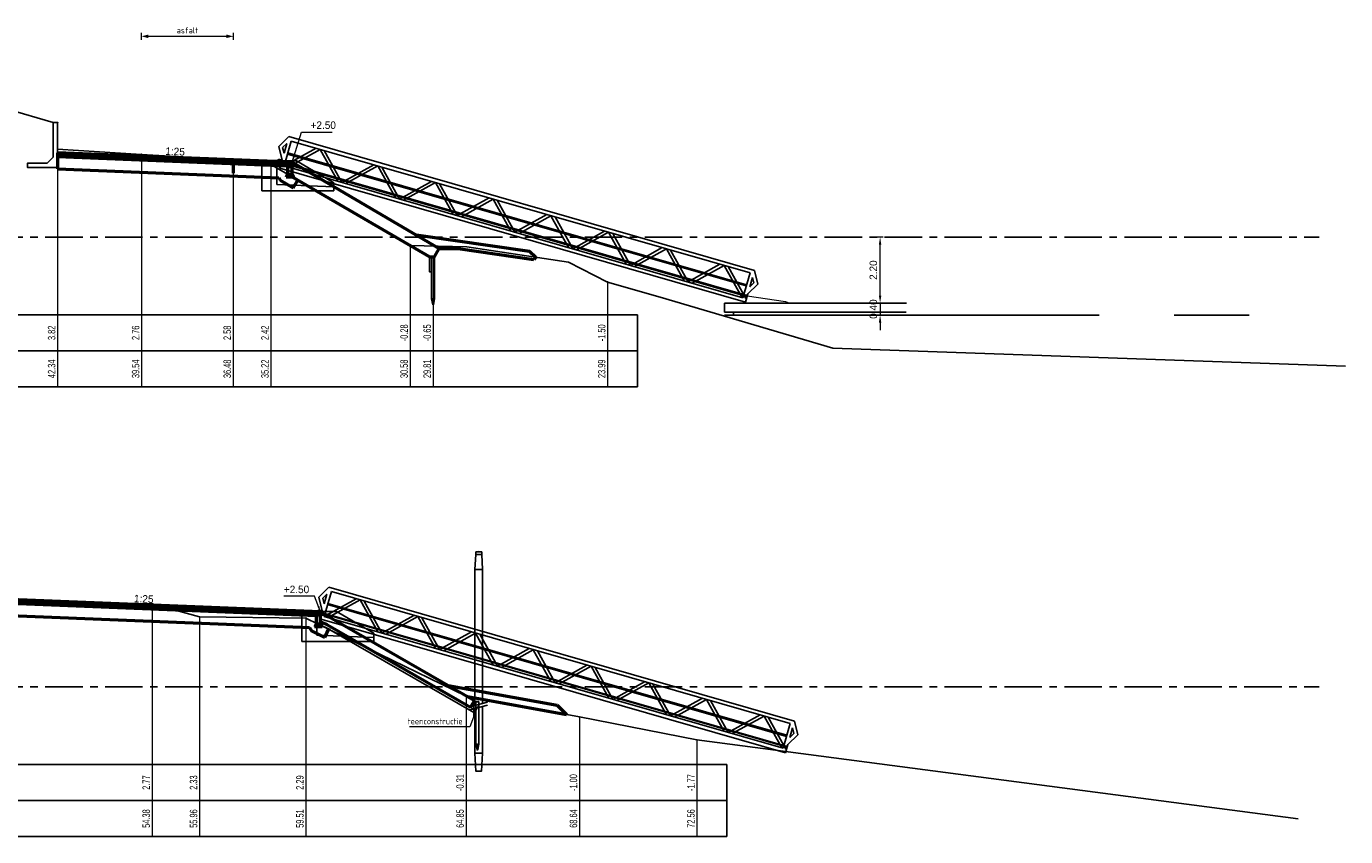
# Model space of a CAD drawing. Header units: metres. Extents: x -7 to 2281, y 7146 to 7816.
# Tile 17 of 29: x 2215 to 2259, y 7551 to 7578. Entities that reach past the tile are written whole.
import ezdxf
from ezdxf.enums import TextEntityAlignment as Align

# ---------------------------------------------------------------- set-up
doc = ezdxf.new("R2010")
doc.units = ezdxf.units.M
doc.linetypes.add('NAP', pattern=[20, 12.5, -2.5, 2.5, -2.5])
doc.linetypes.add('PHANTOM', pattern=[2.5, 1.25, -0.25, 0.25, -0.25, 0.25, -0.25])
for name, color, linetype in [('887', 198, 'Continuous'), ('BS-BETONBAND', 255, 'Continuous'), ('BS-DAMWAND', 255, 'Continuous'), ('BS-KANT-KREUKELBERM', 255, 'Continuous'), ('BS-KANT-VERHARDING', 1, 'Continuous'), ('BS-KUNSTWERK-CONTOUR', 255, 'Continuous'), ('BS-TEENSCHOT-GECONSTRUEERD', 198, 'Continuous'), ('BS-ZANDLIJN', 32, 'Continuous'), ('BS-ZANDLIJN_NVV', 198, 'Continuous'), ('DP-BS-profiel', 2, 'Continuous'), ('DP-Matenbalk', 7, 'Continuous'), ('DP-Matenbalk_bestaandehoogten', 6, 'Continuous'), ('DP-NAP-lijn', 5, 'NAP')]:
    doc.layers.add(name, color=color, linetype=linetype)
for name, color, linetype, lineweight in [('BS-LOOPBRUG', 7, 'Continuous', 0), ('DP-Afbreek', 2, 'PHANTOM', 25), ('DP-BS-maatvoering', 2, 'Continuous', 20), ('DP-BS-matenbalk_verlenglijnen', 253, 'Continuous', 0), ('DP-NW-maatvoering', 7, 'Continuous', 35), ('DP-NW-profiel', 4, 'Continuous', 50), ('DP-Uitvullaag', 1, 'Uitvullaag', 18), ('maatvoering-lin', 7, 'Continuous', 20)]:
    doc.layers.add(name, color=color, linetype=linetype, lineweight=lineweight)
doc.layers.add('DP-NW-arcrand', color=142, linetype='Continuous', plot=False)
doc.styles.add('bestomschr', font='isocp.shx', dxfattribs={"width": 0.96})
doc.styles.add('StagCAD', font='StagCAD.ttf')
doc.linetypes.add('Uitvullaag', pattern='A,0,-0.005,[191,UITVULLAAG.shx,S=0.007,R=0,X=0,Y=0],-0.5', length=0.505)
doc.dimstyles.new('best-leader 1_100', dxfattribs={"dimscale": 0.1, "dimtxt": 2, "dimasz": 1.6, "dimexe": 0, "dimexo": 0, "dimgap": 0.8, "dimtad": 1, "dimrnd": 0.001, "dimzin": 1, "dimdsep": 46, "dimtxsty": 'bestomschr', "dimblk": 'RAD_PIJL', "dimcen": 0.09, "dimse1": 1, "dimse2": 1, "dimclrd": 212, "dimclre": 1, "dimclrt": 2, "dimazin": 0, "dimtfac": 1, "dimtix": 1, "dimtmove": 0, "dimatfit": 0, "dimfxl": 1, "dimtvp": 0.83, "dimtolj": 1, "dimtzin": 0, "dimlwd": 5, "dimarcsym": 0})
doc.dimstyles.new('bestaand 1_100', dxfattribs={"dimscale": 0.1, "dimtxt": 2, "dimasz": 0.8, "dimexe": 0, "dimexo": 0, "dimgap": 1, "dimtad": 1, "dimrnd": 0.001, "dimzin": 1, "dimdsep": 46, "dimtxsty": 'bestomschr', "dimblk1": 'DIM_PIJL', "dimblk2": 'DIM_PIJL', "dimsah": 1, "dimcen": 0.09, "dimse1": 1, "dimse2": 1, "dimclrd": 212, "dimclre": 1, "dimclrt": 2, "dimazin": 0, "dimtfac": 1, "dimtix": 1, "dimtmove": 0, "dimatfit": 3, "dimldrblk": 'RAD_PIJL', "dimfxl": 1, "dimtvp": 0.83, "dimtolj": 1, "dimtzin": 0, "dimlwd": 9, "dimlwe": 5, "dimarcsym": 0})
doc.dimstyles.new('GM-maatvoering', dxfattribs={"dimtxt": 2.5, "dimasz": 2.5, "dimexe": 1, "dimexo": 0, "dimgap": 1, "dimtad": 1, "dimrnd": 0.001, "dimzin": 1, "dimdsep": 46, "dimtxsty": 'StagCAD', "dimcen": 0.09, "dimclrd": 1, "dimclre": 1, "dimclrt": 7, "dimazin": 0, "dimtfac": 1, "dimtix": 1, "dimtmove": 0, "dimatfit": 3, "dimfxl": 1, "dimfxlon": 1, "dimtvp": 0.83, "dimtolj": 1, "dimtzin": 0, "dimlwd": 15, "dimlwe": 15, "dimarcsym": 0})
doc.dimstyles.new('leader 1_100', dxfattribs={"dimscale": 0.1, "dimtxt": 2.5, "dimasz": 2, "dimexe": 0, "dimexo": 0, "dimgap": 1, "dimtad": 1, "dimrnd": 0.001, "dimzin": 1, "dimdsep": 46, "dimtxsty": 'StagCAD', "dimblk": 'RAD_PIJL', "dimcen": 0.09, "dimse1": 1, "dimse2": 1, "dimclrd": 1, "dimclre": 1, "dimclrt": 7, "dimazin": 0, "dimtfac": 1, "dimtix": 1, "dimtmove": 0, "dimatfit": 0, "dimfxl": 1, "dimtvp": 0.83, "dimtolj": 1, "dimtzin": 0, "dimlwd": 15, "dimarcsym": 0})

# ---------------------------------------------------------------- blocks, each defined once
blk = doc.blocks.new('DIM_PIJL')
at = {"color": 1}
blk.add_line((0, 1.41), (0, -1.41), dxfattribs=at)
at = {"color": 1, "linetype": 'ByBlock'}
blk.add_solid([(-2.83, -0.75), (-2.83, 0.75), (0, 0)], dxfattribs=at)
blk = doc.blocks.new('*D42')
at = {"layer": 'Defpoints', "color": 0, "transparency": 16777216}
for p in [(2221.882, 7577.475), (2218.826, 7573.539), (2221.882, 7573.355)]:
    blk.add_point(p, dxfattribs=at)
at = {"layer": 'DP-BS-maatvoering', "color": 212, "lineweight": 9, "transparency": 16777216}
blk.add_line((2218.906, 7577.475), (2221.802, 7577.475), dxfattribs=at)
at = {"layer": 'DP-BS-maatvoering', "color": 212, "lineweight": 9, "transparency": 16777216, "xscale": 0.08, "yscale": 0.08, "zscale": 0.08, "rotation": 180}
blk.add_blockref('DIM_PIJL', (2218.826, 7577.475), dxfattribs=at)
at = {"layer": 'DP-BS-maatvoering', "color": 212, "lineweight": 9, "transparency": 16777216, "xscale": 0.08, "yscale": 0.08, "zscale": 0.08}
blk.add_blockref('DIM_PIJL', (2221.882, 7577.475), dxfattribs=at)
at = {"layer": 'DP-BS-maatvoering', "color": 2, "transparency": 16777216, "insert": (2220.354, 7577.675), "char_height": 0.2, "attachment_point": 5, "style": 'bestomschr'}
blk.add_mtext('\\A1;asfalt', dxfattribs=at)
blk = doc.blocks.new('RAD_PIJL')
at = {"color": 1, "linetype": 'Continuous'}
blk.add_solid([(-2.83, -0.75), (-2.83, 0.75), (0, 0)], dxfattribs=at)
blk = doc.blocks.new('loopbrug')
at = {"layer": 'BS-KUNSTWERK-CONTOUR'}
for p, q in [((0.034, 0.492), (0.355, 0.836)), ((0.171, 0.042), (0.034, 0.492)), ((0.169, 0.461), (0.301, 0.602)), ((0.225, 0.276), (0.169, 0.461)), ((0.225, 0.276), (0.301, 0.602)), ((0.251, -0.146), (0.445, 0.692)), ((0.251, -0.146), (1.283, 0.499)), ((0.355, 0.836), (16.103, -2.801)), ((0.389, -0.177), (1.421, 0.467)), ((0.445, 0.692), (15.959, -2.891)), ((2.065, -0.565), (1.421, 0.467)), ((0.028, -0.02), (0.034, 0.007)), ((0.034, 0.007), (15.905, -3.658)), ((0.171, 0.042), (0.096, 0.06)), ((0.107, -0.236), (0.171, 0.042)), ((0.344, 0.254), (15.858, -3.329)), ((0.353, 0.293), (15.867, -3.29)), ((2.203, -0.596), (1.558, 0.435)), ((2.203, -0.596), (3.234, 0.048)), ((2.341, -0.628), (3.372, 0.016)), ((4.016, -1.015), (3.372, 0.016)), ((0.107, -0.236), (0.025, -0.016)), ((0.028, -0.02), (15.899, -3.686)), ((0.107, -0.236), (15.856, -3.873)), ((0.251, -0.146), (15.766, -3.729)), ((4.154, -1.047), (3.51, -0.016)), ((4.154, -1.047), (5.186, -0.403)), ((4.292, -1.079), (5.323, -0.434)), ((5.968, -1.466), (5.323, -0.434)), ((6.106, -1.498), (5.461, -0.466)), ((6.106, -1.498), (7.137, -0.853)), ((6.243, -1.53), (7.275, -0.885)), ((7.919, -1.917), (7.275, -0.885)), ((8.057, -1.948), (7.413, -0.917)), ((8.057, -1.948), (9.089, -1.304)), ((8.195, -1.98), (9.226, -1.336)), ((9.871, -2.367), (9.226, -1.336)), ((10.009, -2.399), (9.364, -1.368)), ((10.009, -2.399), (11.04, -1.755)), ((10.146, -2.431), (11.178, -1.787)), ((11.822, -2.818), (11.178, -1.787)), ((11.96, -2.85), (11.316, -1.818)), ((11.96, -2.85), (12.992, -2.205)), ((12.098, -2.882), (13.129, -2.237)), ((13.774, -3.269), (13.129, -2.237)), ((13.912, -3.301), (13.267, -2.269)), ((13.912, -3.301), (14.943, -2.656)), ((14.049, -3.332), (15.081, -2.688)), ((15.725, -3.719), (15.081, -2.688)), ((15.863, -3.751), (15.219, -2.72)), ((15.766, -3.729), (15.959, -2.891)), ((15.974, -3.361), (16.049, -3.035)), ((16.106, -3.22), (16.049, -3.035)), ((16.241, -3.251), (16.103, -2.801)), ((15.92, -3.595), (16.241, -3.251)), ((15.974, -3.361), (16.106, -3.22)), ((15.856, -3.873), (15.92, -3.595))]:
    blk.add_line(p, q, dxfattribs=at)
blk.add_circle((0.082, 0.001), 0.01, dxfattribs=at)
blk.add_arc((0.082, 0.001), 0.06, 76.9953, 196.9953, dxfattribs=at)
blk = doc.blocks.new('Opsluitband')
at = {"layer": 'DP-NW-profiel'}
blk.add_lwpolyline([(0, -0.4), (0.15, -0.4), (0.15, 0), (0, 0)], close=True, dxfattribs=at)
blk = doc.blocks.new('Paal')
at = {"layer": 'DP-Afbreek', "ltscale": 2}
for p, q in [((-0.165, -0.689), (0.415, -0.533)), ((-0.165, -0.789), (0.415, -0.633))]:
    blk.add_line(p, q, dxfattribs=at)
at = {"layer": 'DP-BS-profiel'}
blk.add_line((0, -2.228), (0.25, -2.228), dxfattribs=at)
for points in [[(0.125, 4.5), (0.025, 4.48)], [(0.225, 4.48), (0.025, 4.48)], [(0.025, 4.48), (0.025, 4.4)], [(0.125, 4.5), (0.225, 4.48)], [(0.225, 4.48), (0.225, 4.4)], [(0.025, 4.4), (0, 3.9)], [(0.225, 4.4), (0.025, 4.4)], [(0.225, 4.4), (0.25, 3.9)], [(0, 3.9), (0, -0.645)], [(0.25, 3.9), (0, 3.9)], [(0.25, -0.578), (0.25, 3.9)], [(0, -0.745), (0, -2.228), (0.03, -2.828), (0.22, -2.828), (0.25, -2.228), (0.25, -0.678)]]:
    blk.add_lwpolyline(points, dxfattribs=at)
blk = doc.blocks.new('A$C528F01BE')
at = {"color": 2}
blk.add_blockref('Paal', (5.15, -2.48), dxfattribs=at)
blk = doc.blocks.new('A$C4AAA4183')
at = {"layer": 'DP-NW-profiel'}
for p, q in [((0, 0), (-0.055, -0.095)), ((0.15, 0), (0.205, -0.095)), ((0.205, -0.095), (-0.055, -0.095))]:
    blk.add_line(p, q, dxfattribs=at)
blk = doc.blocks.new('*D174')
at = {"layer": 'Defpoints', "color": 0, "transparency": 16777216}
for p in [(2243.464, 7570.778), (2244.345, 7570.778), (2244.345, 7568.578)]:
    blk.add_point(p, dxfattribs=at)
at = {"layer": 'DP-NW-maatvoering', "color": 1, "lineweight": 15, "transparency": 16777216}
for p, q in [((2243.564, 7570.778), (2243.364, 7570.778)), ((2243.464, 7568.828), (2243.464, 7570.528)), ((2243.564, 7568.578), (2243.364, 7568.578))]:
    blk.add_line(p, q, dxfattribs=at)
at = {"layer": 'DP-NW-maatvoering', "color": 1, "transparency": 16777216}
for points in [[(2243.422, 7570.528), (2243.505, 7570.528), (2243.464, 7570.778)], [(2243.422, 7568.828), (2243.505, 7568.828), (2243.464, 7568.578)]]:
    blk.add_solid(points, dxfattribs=at)
at = {"layer": 'DP-NW-maatvoering', "color": 7, "transparency": 16777216, "insert": (2243.239, 7569.678), "char_height": 0.25, "attachment_point": 5, "rotation": 90, "style": 'StagCAD'}
blk.add_mtext('\\A1;2.20', dxfattribs=at)
blk = doc.blocks.new('*D175')
at = {"layer": 'Defpoints', "color": 0, "transparency": 16777216}
for p in [(2243.397, 7568.578), (2243.397, 7568.178), (2243.464, 7568.178)]:
    blk.add_point(p, dxfattribs=at)
at = {"layer": 'DP-NW-maatvoering', "color": 1, "lineweight": 15, "transparency": 16777216}
for p, q in [((2243.464, 7568.828), (2243.464, 7569.078)), ((2243.397, 7568.578), (2243.564, 7568.578)), ((2243.464, 7568.578), (2243.464, 7568.178)), ((2243.397, 7568.178), (2243.564, 7568.178)), ((2243.464, 7567.928), (2243.464, 7567.678))]:
    blk.add_line(p, q, dxfattribs=at)
at = {"layer": 'DP-NW-maatvoering', "color": 1, "transparency": 16777216}
for points in [[(2243.422, 7568.828), (2243.505, 7568.828), (2243.464, 7568.578)], [(2243.422, 7567.928), (2243.505, 7567.928), (2243.464, 7568.178)]]:
    blk.add_solid(points, dxfattribs=at)
at = {"layer": 'DP-NW-maatvoering', "color": 7, "transparency": 16777216, "insert": (2243.239, 7568.378), "char_height": 0.25, "attachment_point": 5, "rotation": 90, "style": 'StagCAD'}
blk.add_mtext('\\A1;0.40', dxfattribs=at)
blk = doc.blocks.new('blok landhoofd')
at = {"layer": 'DP-BS-profiel'}
for p, q in [((-0.015, 0), (-0.5, 0)), ((-0.5, -1), (-0.5, 0)), ((0, -0.015), (-0.015, 0)), ((0, 0), (0.654, 0)), ((0.654, 0), (1.9, -0.732)), ((0, -0.795), (0, -0.015)), ((0, -0.795), (1.9, -0.871)), ((1.9, -1), (1.9, -0.732)), ((1.9, -1), (-0.5, -1))]:
    blk.add_line(p, q, dxfattribs=at)

msp = doc.modelspace()

# ---------------------------------------------------------------- linework, layer by layer
for p, q in [((2223.422, 7573.311), (2239.032, 7568.827)), ((2238.277, 7568.578), (2244.345, 7568.578)), ((2239.245, 7568.578), (2240.098, 7568.578))]:
    msp.add_line(p, q)
at = {"layer": '887'}
msp.add_point((2233.433, 7554.778), dxfattribs=at)
at = {"layer": 'BS-BETONBAND'}
for p in [(2223.14, 7573.203), (2219.181, 7558.551)]:
    msp.add_point(p, dxfattribs=at)
at = {"layer": 'BS-DAMWAND'}
for p in [(2216.024, 7574.597), (2218.826, 7573.539)]:
    msp.add_point(p, dxfattribs=at)
at = {"layer": 'BS-KANT-KREUKELBERM'}
for p in [(2227.782, 7570.501), (2229.651, 7555.463)]:
    msp.add_point(p, dxfattribs=at)
at = {"layer": 'BS-KANT-VERHARDING'}
for p in [(2221.882, 7573.355), (2220.76, 7558.11), (2224.307, 7558.072)]:
    msp.add_point(p, dxfattribs=at)
at = {"layer": 'BS-KUNSTWERK-CONTOUR'}
for p, q in [((2223.35, 7573.319), (2223.377, 7573.35)), ((2223.35, 7573.135), (2223.468, 7573.272)), ((2238.277, 7568.578), (2238.277, 7568.278)), ((2244.329, 7568.278), (2238.277, 7568.278)), ((2238.577, 7568.278), (2238.577, 7568.178))]:
    msp.add_line(p, q, dxfattribs=at)
msp.add_lwpolyline([(2223.35, 7573.135), (2223.35, 7573.335), (2223.15, 7573.335), (2223.15, 7573.325), (2223.34, 7573.325), (2223.34, 7573.135), (2223.35, 7573.135)], dxfattribs=at)
msp.add_arc((2223.422, 7573.311), 0.06, 319.425, 139.425, dxfattribs=at)
at = {"layer": 'BS-LOOPBRUG'}
msp.add_lwpolyline([(2239.03, 7568.822), (2240.304, 7568.633), (2240.437, 7568.578)], dxfattribs=at)
at = {"layer": 'BS-TEENSCHOT-GECONSTRUEERD'}
msp.add_point((2228.692, 7570.265), dxfattribs=at)
at = {"layer": 'BS-ZANDLIJN'}
msp.add_point((2234.374, 7569.277), dxfattribs=at)
at = {"layer": 'BS-ZANDLIJN_NVV'}
msp.add_point((2237.354, 7554.008), dxfattribs=at)
at = {"layer": 'DP-BS-matenbalk_verlenglijnen'}
for p, q in [((2216.024, 7574.597), (2216.024, 7565.786)), ((2218.826, 7573.539), (2218.826, 7565.786)), ((2221.882, 7573.355), (2221.882, 7565.786)), ((2223.14, 7573.203), (2223.14, 7565.786)), ((2227.782, 7570.501), (2227.782, 7565.786)), ((2234.374, 7569.277), (2234.374, 7565.786)), ((2219.181, 7558.551), (2219.181, 7550.786)), ((2220.76, 7558.11), (2220.76, 7550.786)), ((2224.307, 7558.072), (2224.307, 7550.786)), ((2229.651, 7555.463), (2229.651, 7550.786)), ((2233.433, 7554.778), (2233.433, 7550.786)), ((2237.354, 7554.008), (2237.354, 7550.786))]:
    msp.add_line(p, q, dxfattribs=at)
for points in [[(2228.553, 7570.125, 0), (2228.553, 7565.786, 0)], [(2219.181, 7558.551, 0), (2219.181, 7558.551, 0)], [(2220.76, 7558.11, 0), (2220.76, 7558.11, 0)], [(2224.307, 7558.072, 0), (2224.307, 7558.072, 0)], [(2229.651, 7555.463, 0), (2229.651, 7555.463, 0)], [(2233.433, 7554.778, 0), (2233.433, 7554.778, 0)], [(2237.354, 7554.008, 0), (2237.354, 7554.008, 0)]]:
    msp.add_polyline3d(points, dxfattribs=at)
at = {"layer": 'DP-BS-profiel'}
for p, q in [((2216.024, 7573.708), (2218.826, 7573.539)), ((2228.503, 7570.125), (2228.603, 7570.125)), ((2234.374, 7569.277), (2236.127, 7568.778)), ((2228.553, 7568.525), (2228.553, 7568.685)), ((2212.987, 7558.687), (2219.181, 7558.551)), ((2219.181, 7558.551), (2220.76, 7558.11)), ((2220.76, 7558.11), (2224.307, 7558.072)), ((2224.307, 7558.072), (2229.651, 7555.463)), ((2229.651, 7555.463), (2233.433, 7554.778)), ((2233.433, 7554.778), (2237.354, 7554.008)), ((2237.354, 7554.008), (2257.405, 7551.378))]:
    msp.add_line(p, q, dxfattribs=at)
at = {"layer": 'DP-BS-profiel', "color": 1}
for p, q in [((2229.981, 7555.278), (2230.081, 7555.278)), ((2230.031, 7553.678), (2230.031, 7553.838))]:
    msp.add_line(p, q, dxfattribs=at)
at = {"layer": 'DP-BS-profiel'}
for points in [[(2216.024, 7574.597), (2216.024, 7573.097), (2215.024, 7573.097), (2215.024, 7573.247), (2215.674, 7573.247), (2215.874, 7573.447), (2215.874, 7574.597)], [(2228.503, 7568.725), (2228.503, 7570.125), (2228.513, 7570.135), (2228.593, 7570.135), (2228.603, 7570.125), (2228.603, 7568.725), (2228.563, 7568.525), (2228.543, 7568.525)]]:
    msp.add_lwpolyline(points, close=True, dxfattribs=at)
for points in [[(2227.781, 7570.501), (2229.682, 7570.449), (2233.072, 7569.941), (2234.374, 7569.277)], [(2228.503, 7570.125), (2228.428, 7570.125), (2228.428, 7569.625), (2228.503, 7569.625)], [(2236.127, 7568.778), (2241.884, 7567.078), (2258.993, 7566.478)]]:
    msp.add_lwpolyline(points, dxfattribs=at)
at = {"layer": 'DP-BS-profiel', "color": 1}
msp.add_lwpolyline([(2229.981, 7555.278), (2229.906, 7555.278), (2229.906, 7554.778), (2229.981, 7554.778)], dxfattribs=at)
msp.add_lwpolyline([(2229.981, 7553.878), (2229.981, 7555.278), (2229.991, 7555.288), (2230.071, 7555.288), (2230.081, 7555.278), (2230.081, 7553.878), (2230.041, 7553.678), (2230.021, 7553.678)], close=True, dxfattribs=at)
at = {"layer": 'DP-BS-profiel'}
for points in [[(2215.874, 7574.597, 0), (2212.82, 7575.493, 0), (2211.036, 7575.489, 0), (2204.474, 7573.95, 0), (2194.3, 7570.476, 0), (2193.473, 7570.178, 0)], [(2228.428, 7570.125, 0), (2223.14, 7573.203, 0), (2221.882, 7573.355, 0), (2218.826, 7573.539, 0)]]:
    msp.add_polyline3d(points, dxfattribs=at)
msp.add_ellipse((2228.532, 7568.685), major_axis=(0, 0.04), ratio=0.525, start_param=4.712389, end_param=7.853982, dxfattribs=at)
at = {"layer": 'DP-BS-profiel', "extrusion": (0, 0, -1)}
msp.add_ellipse((2228.574, 7568.685), major_axis=(0, 0.04), ratio=0.525, start_param=4.712389, end_param=7.853982, dxfattribs=at)
at = {"layer": 'DP-BS-profiel', "color": 1}
msp.add_ellipse((2230.01, 7553.838), major_axis=(0, 0.04), ratio=0.525, start_param=4.712389, end_param=7.853982, dxfattribs=at)
at = {"layer": 'DP-BS-profiel', "color": 1, "extrusion": (0, 0, -1)}
msp.add_ellipse((2230.052, 7553.838), major_axis=(0, 0.04), ratio=0.525, start_param=4.712389, end_param=7.853982, dxfattribs=at)
at = {"layer": 'DP-Matenbalk'}
for points in [[(2171.612, 7568.186, 0), (2235.374, 7568.186, 0)], [(2171.612, 7568.186, 0), (2171.612, 7565.786, 0), (2177.612, 7565.786, 0), (2235.374, 7565.786, 0)], [(2235.374, 7565.784, 0), (2235.374, 7568.184, 0)], [(2171.612, 7566.986, 0), (2235.374, 7566.986, 0)], [(2171.612, 7553.186, 0), (2171.612, 7550.786, 0), (2177.612, 7550.786, 0), (2238.354, 7550.786, 0)], [(2171.612, 7553.186, 0), (2238.354, 7553.186, 0)], [(2238.354, 7550.784, 0), (2238.354, 7553.184, 0)], [(2171.612, 7551.986, 0), (2238.354, 7551.986, 0)]]:
    msp.add_polyline3d(points, dxfattribs=at)
at = {"layer": 'DP-NAP-lijn', "ltscale": 0.1}
for p, q in [((2171.612, 7570.778), (2258.107, 7570.778)), ((2171.612, 7555.778), (2258.107, 7555.778))]:
    msp.add_line(p, q, dxfattribs=at)
at = {"layer": 'DP-NAP-lijn'}
msp.add_line((2238.277, 7568.178), (2258.107, 7568.178), dxfattribs=at)
at = {"layer": 'DP-NW-arcrand'}
msp.add_lwpolyline([(2224.797, 7557.822, -0.083237), (2224.995, 7557.749), (2229.906, 7554.92)], format="xyb", dxfattribs=at)
at = {"layer": 'DP-NW-profiel'}
for p, q in [((2223.85, 7573.278), (2216.024, 7573.591)), ((2216.024, 7573.591), (2216.024, 7573.056)), ((2223.7, 7573.149), (2216.024, 7573.456)), ((2221.882, 7573.31), (2221.882, 7572.909)), ((2223.14, 7573.203), (2223.161, 7573.191)), ((2223.85, 7573.278), (2228.754, 7570.397)), ((2216.024, 7573.056), (2223.404, 7572.761)), ((2223.404, 7572.761), (2223.454, 7572.673)), ((2228.428, 7570.125), (2223.861, 7572.783)), ((2223.886, 7572.422), (2224.037, 7572.681)), ((2223.454, 7572.673), (2223.886, 7572.422)), ((2227.983, 7570.85), (2231.773, 7570.309)), ((2228.428, 7570.125), (2228.595, 7570.125)), ((2228.595, 7570.125), (2228.754, 7570.397)), ((2228.754, 7570.397), (2229.387, 7570.397)), ((2229.387, 7570.397), (2231.909, 7570.037)), ((2231.773, 7570.309), (2231.977, 7570.105)), ((2231.977, 7570.105), (2231.909, 7570.037)), ((2224.647, 7558.149), (2212.987, 7558.616)), ((2212.987, 7558.215), (2224.427, 7557.758)), ((2224.427, 7557.758), (2224.49, 7557.649)), ((2224.939, 7557.43), (2225.088, 7557.735)), ((2225.03, 7557.844), (2229.8, 7555.097)), ((2225.159, 7558.069), (2229.929, 7555.322)), ((2224.49, 7557.649), (2224.939, 7557.43)), ((2229.055, 7555.826), (2232.695, 7555.166)), ((2229.699, 7555.455), (2233.005, 7554.856)), ((2229.929, 7555.322), (2229.8, 7555.097)), ((2232.695, 7555.166), (2233.005, 7554.856))]:
    msp.add_line(p, q, dxfattribs=at)
at = {"layer": 'DP-NW-profiel', "color": 3}
for p, q in [((2223.7, 7573.249), (2216.024, 7573.556)), ((2223.7, 7573.199), (2216.024, 7573.506)), ((2224.647, 7558.199), (2212.987, 7558.666))]:
    msp.add_line(p, q, dxfattribs=at)
at = {"layer": 'DP-NW-profiel'}
for radius, end in [(1, 82.1562), (0.74, 79.3724)]:
    msp.add_arc((2224.66, 7557.203), radius, 60.0595, end, dxfattribs=at)
at = {"layer": 'DP-Uitvullaag', "ltscale": 4}
msp.add_line((2224.995, 7557.864), (2229.906, 7555.035), dxfattribs=at)

# ---------------------------------------------------------------- block references
at = {"rotation": 356.976461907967}
msp.add_blockref('loopbrug', (2223.34, 7573.314), dxfattribs=at)
for name, p in [('blok landhoofd', (2223.34, 7573.325)), ('A$C4AAA4183', (2223.7, 7572.878)), ('A$C528F01BE', (2224.797, 7558.278)), ('blok landhoofd', (2224.677, 7558.297)), ('A$C4AAA4183', (2224.647, 7557.878))]:
    msp.add_blockref(name, p)
at = {"layer": 'DP-NW-profiel'}
for p in [(2223.7, 7573.278), (2224.647, 7558.278)]:
    msp.add_blockref('Opsluitband', p, dxfattribs=at)

# ---------------------------------------------------------------- texts
at = {"layer": 'DP-BS-maatvoering', "color": 2, "insert": (2229.536, 7554.531), "char_height": 0.2, "attachment_point": 9, "style": 'bestomschr'}
msp.add_mtext('\\A1;teenconstructie', dxfattribs=at)
at = {"layer": 'DP-Matenbalk_bestaandehoogten', "width": 0.68}
for s, p in [('-0.28', (2227.784, 7567.586)), ('-0.65', (2228.553, 7567.586)), ('-1.50', (2234.376, 7567.586)), ('3.82', (2216.026, 7567.586)), ('2.76', (2218.828, 7567.586)), ('2.58', (2221.884, 7567.586)), ('2.42', (2223.142, 7567.586)), ('42.34', (2216.026, 7566.386)), ('39.54', (2218.828, 7566.386)), ('36.48', (2221.884, 7566.386)), ('35.22', (2223.142, 7566.386)), ('30.58', (2227.784, 7566.386)), ('29.81', (2228.553, 7566.386)), ('23.99', (2234.376, 7566.386)), ('2.77', (2219.181, 7552.586)), ('2.33', (2220.76, 7552.586)), ('2.29', (2224.307, 7552.586)), ('-0.31', (2229.651, 7552.586)), ('-1.00', (2233.433, 7552.586)), ('-1.77', (2237.354, 7552.586)), ('54.38', (2219.181, 7551.386)), ('55.96', (2220.76, 7551.386)), ('59.51', (2224.307, 7551.386)), ('64.85', (2229.651, 7551.386)), ('68.64', (2233.433, 7551.386)), ('72.56', (2237.354, 7551.386))]:
    msp.add_text(s, height=0.25, rotation=90, dxfattribs=at).set_placement(p, align=Align.BOTTOM_CENTER)
at = {"layer": 'maatvoering-lin', "style": 'StagCAD'}
for p in [(2219.937, 7573.435), (2218.892, 7558.514)]:
    msp.add_text('1:25', height=0.25, rotation=357.7094, dxfattribs=at).set_placement(p, align=Align.BOTTOM_CENTER)

# ---------------------------------------------------------------- dimensions: what is measured, and where the dimension line sits
at = {"layer": 'DP-BS-maatvoering'}
dim = msp.add_linear_dim(base=(2221.882, 7577.475), p1=(2218.826, 7573.539), p2=(2221.882, 7573.355), text='asfalt', dimstyle='bestaand 1_100', dxfattribs=at)
dim.commit()
dim.dimension.update_dxf_attribs({"geometry": '*D42', "text_midpoint": (2220.354, 7577.675)})
at = {"layer": 'DP-NW-maatvoering'}
for base, p1, p2, picture, middle in [((2243.464, 7570.778), (2244.345, 7568.578), (2244.345, 7570.778), '*D174', (2243.239, 7569.678)), ((2243.464, 7568.178), (2243.397, 7568.578), (2243.397, 7568.178), '*D175', (2243.239, 7568.378))]:
    dim = msp.add_linear_dim(base=base, p1=p1, p2=p2, angle=90, dimstyle='GM-maatvoering', dxfattribs=at)
    dim.commit()
    dim.dimension.update_dxf_attribs({"geometry": picture, "text_midpoint": middle})

# ---------------------------------------------------------------- leaders
at = {"layer": 'DP-BS-maatvoering', "annotation_type": 0, "has_hookline": 1, "hookline_direction": 1, "text_width": 1.767}
msp.add_leader([(2230.031, 7555.128), (2229.776, 7554.451), (2229.616, 7554.451)], dimstyle='best-leader 1_100', override={"dimgap": 0.8, "dimtad": 1}, dxfattribs=at)
at = {"layer": 'DP-NW-maatvoering', "annotation_type": 0, "has_hookline": 1, "text_width": 0.725}
for points, hookline_direction in [([(2223.85, 7573.278), (2224.164, 7574.284), (2224.364, 7574.284)], 0), ([(2224.797, 7558.278), (2224.598, 7558.8), (2224.398, 7558.8)], 1)]:
    msp.add_leader(points, dimstyle='leader 1_100', override={"dimgap": 1, "dimtad": 1}, dxfattribs=dict(at, hookline_direction=hookline_direction))

# ---------------------------------------------------------------- next in the draw order: texts
at = {"layer": 'DP-NW-maatvoering', "color": 7, "char_height": 0.25, "attachment_point": 7, "style": 'StagCAD', "bg_fill": 3, "box_fill_scale": 1, "bg_fill_color": 256, "bg_fill_transparency": 0}
for insert in [(2224.464, 7574.384), (2223.573, 7558.9)]:
    msp.add_mtext('\\A1;+2.50', dxfattribs=dict(at, insert=insert))

# ---------------------------------------------------------------- next in the draw order: linework, layer by layer
at = {"layer": 'DP-NW-profiel'}
msp.add_line((2224.797, 7558.278), (2212.987, 7558.751), dxfattribs=at)
at = {"layer": 'DP-NW-profiel', "color": 3}
msp.add_line((2224.647, 7558.249), (2212.987, 7558.716), dxfattribs=at)

# ---------------------------------------------------------------- next in the draw order: block references
at = {"rotation": 356.976461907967}
msp.add_blockref('loopbrug', (2224.677, 7558.286), dxfattribs=at)

doc.saveas('drawing.dxf')
